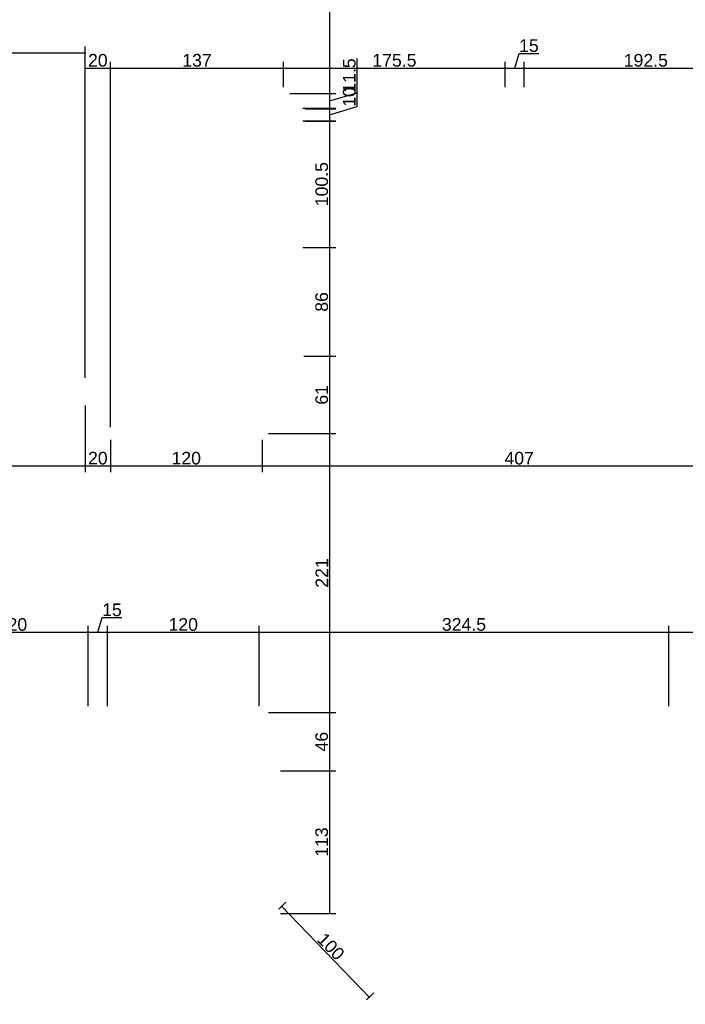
# Model space of a CAD drawing. Header units: millimetres. Extents: x 126553 to 403692, y -95821 to 38049.
# Tile 84 of 256: x 161343 to 161869, y -8501 to -7721. Entities that reach past the tile are written whole.
import ezdxf

# ---------------------------------------------------------------- set-up
doc = ezdxf.new("R2010")
doc.units = ezdxf.units.MM
doc.layers.add('11_wymiary', color=55, linetype='Continuous')
doc.layers.add('11_wymiary @ 50', color=55, linetype='Continuous')
doc.styles.add('11_RJ', font='arial.ttf')
doc.dimstyles.new('11_RJ (cc)', dxfattribs={"dimtxt": 0.2, "dimasz": 0.001, "dimexe": 0.1, "dimexo": 0.1, "dimgap": 0.02, "dimtad": 1, "dimdec": 1, "dimrnd": 0.5, "dimzin": 12, "dimdsep": 46, "dimtxsty": '11_RJ', "dimblk": 'OBLIQUE', "dimcen": 0, "dimdle": 0.01, "dimclrd": 256, "dimclre": 256, "dimclrt": 2, "dimazin": 3, "dimtfac": 1, "dimtdec": 1, "dimtofl": 0, "dimtmove": 0, "dimatfit": 3, "dimldrblk": 'DOT', "dimfxl": 1, "dimtolj": 1, "dimtzin": 13, "dimarcsym": 0})

# ---------------------------------------------------------------- blocks, each defined once
blk = doc.blocks.new('_Oblique')
at = {"color": 0, "linetype": 'ByBlock', "lineweight": -2}
blk.add_line((-0.5, -0.5), (0.5, 0.5), dxfattribs=at)
blk = doc.blocks.new('*D591')
at = {"layer": '11_wymiary', "lineweight": -2, "transparency": 16777216}
for p, q in [((161114.35, -8053.73), (161114.35, -8079.52)), ((161394.35, -8053.73), (161394.35, -8079.52)), ((161113.85, -8074.52), (161394.85, -8074.52))]:
    blk.add_line(p, q, dxfattribs=at)
at = {"layer": 'Defpoints', "color": 0, "transparency": 16777216}
for p in [(161114.35, -8048.73), (161394.35, -8048.73), (161394.35, -8074.52)]:
    blk.add_point(p, dxfattribs=at)
at = {"layer": '11_wymiary', "lineweight": -2, "transparency": 16777216, "xscale": 0.05, "yscale": 0.05, "zscale": 0.05, "rotation": 180}
blk.add_blockref('_Oblique', (161114.35, -8074.52), dxfattribs=at)
at = {"layer": '11_wymiary', "lineweight": -2, "transparency": 16777216, "xscale": 0.05, "yscale": 0.05, "zscale": 0.05}
blk.add_blockref('_Oblique', (161394.35, -8074.52), dxfattribs=at)
at = {"layer": '11_wymiary', "color": 2, "transparency": 16777216, "insert": (161254.35, -8068.41), "char_height": 10, "attachment_point": 5, "style": '11_RJ'}
blk.add_mtext('\\A1;280', dxfattribs=at)
blk = doc.blocks.new('_Dot')
at = {"color": 0, "linetype": 'ByBlock', "lineweight": -2}
blk.add_line((-0.5, 0), (-1, 0), dxfattribs=at)
at = {"color": 0, "linetype": 'ByBlock', "const_width": 0.5}
blk.add_lwpolyline([(-0.25, 0, 1), (0.25, 0, 1)], format="xyb", close=True, dxfattribs=at)
blk = doc.blocks.new('*D592')
at = {"layer": '11_wymiary', "lineweight": -2, "transparency": 16777216}
for p, q in [((161394.35, -8026.73), (161394.35, -8079.52)), ((161414.35, -8053.73), (161414.35, -8079.52)), ((161393.85, -8074.52), (161414.85, -8074.52))]:
    blk.add_line(p, q, dxfattribs=at)
at = {"layer": 'Defpoints', "color": 0, "transparency": 16777216}
for p in [(161394.35, -8021.73), (161414.35, -8048.73), (161414.35, -8074.52)]:
    blk.add_point(p, dxfattribs=at)
at = {"layer": '11_wymiary', "lineweight": -2, "transparency": 16777216, "xscale": 0.05, "yscale": 0.05, "zscale": 0.05, "rotation": 180}
blk.add_blockref('_Oblique', (161394.35, -8074.52), dxfattribs=at)
at = {"layer": '11_wymiary', "lineweight": -2, "transparency": 16777216, "xscale": 0.05, "yscale": 0.05, "zscale": 0.05}
blk.add_blockref('_Oblique', (161414.35, -8074.52), dxfattribs=at)
at = {"layer": '11_wymiary', "color": 2, "transparency": 16777216, "insert": (161404.35, -8068.41), "char_height": 10, "attachment_point": 5, "style": '11_RJ'}
blk.add_mtext('\\A1;20', dxfattribs=at)
blk = doc.blocks.new('*D593')
at = {"layer": '11_wymiary', "lineweight": -2, "transparency": 16777216}
for p, q in [((161414.35, -8053.73), (161414.35, -8079.52)), ((161534.35, -8053.73), (161534.35, -8079.52)), ((161413.85, -8074.52), (161534.85, -8074.52))]:
    blk.add_line(p, q, dxfattribs=at)
at = {"layer": 'Defpoints', "color": 0, "transparency": 16777216}
for p in [(161414.35, -8048.73), (161534.35, -8048.73), (161534.35, -8074.52)]:
    blk.add_point(p, dxfattribs=at)
at = {"layer": '11_wymiary', "lineweight": -2, "transparency": 16777216, "xscale": 0.05, "yscale": 0.05, "zscale": 0.05, "rotation": 180}
blk.add_blockref('_Oblique', (161414.35, -8074.52), dxfattribs=at)
at = {"layer": '11_wymiary', "lineweight": -2, "transparency": 16777216, "xscale": 0.05, "yscale": 0.05, "zscale": 0.05}
blk.add_blockref('_Oblique', (161534.35, -8074.52), dxfattribs=at)
at = {"layer": '11_wymiary', "color": 2, "transparency": 16777216, "insert": (161474.35, -8068.41), "char_height": 10, "attachment_point": 5, "style": '11_RJ'}
blk.add_mtext('\\A1;120', dxfattribs=at)
blk = doc.blocks.new('*D594')
at = {"layer": '11_wymiary', "lineweight": -2, "transparency": 16777216}
for p, q in [((161534.35, -8053.73), (161534.35, -8079.52)), ((161941.35, -8053.73), (161941.35, -8079.52)), ((161533.85, -8074.52), (161941.85, -8074.52))]:
    blk.add_line(p, q, dxfattribs=at)
at = {"layer": 'Defpoints', "color": 0, "transparency": 16777216}
for p in [(161534.35, -8048.73), (161941.35, -8048.73), (161941.35, -8074.52)]:
    blk.add_point(p, dxfattribs=at)
at = {"layer": '11_wymiary', "lineweight": -2, "transparency": 16777216, "xscale": 0.05, "yscale": 0.05, "zscale": 0.05, "rotation": 180}
blk.add_blockref('_Oblique', (161534.35, -8074.52), dxfattribs=at)
at = {"layer": '11_wymiary', "lineweight": -2, "transparency": 16777216, "xscale": 0.05, "yscale": 0.05, "zscale": 0.05}
blk.add_blockref('_Oblique', (161941.35, -8074.52), dxfattribs=at)
at = {"layer": '11_wymiary', "color": 2, "transparency": 16777216, "insert": (161737.85, -8068.41), "char_height": 10, "attachment_point": 5, "style": '11_RJ'}
blk.add_mtext('\\A1;407', dxfattribs=at)
blk = doc.blocks.new('*D749')
at = {"layer": '11_wymiary', "lineweight": -2, "transparency": 16777216}
for p, q in [((161276.35, -8206.13), (161397.25, -8206.13)), ((161276.85, -8264.73), (161276.85, -8201.13)), ((161396.75, -8264.56), (161396.75, -8201.13))]:
    blk.add_line(p, q, dxfattribs=at)
at = {"layer": 'Defpoints', "color": 0, "transparency": 16777216}
for p in [(161396.75, -8206.13), (161276.85, -8269.73), (161396.75, -8269.56)]:
    blk.add_point(p, dxfattribs=at)
at = {"layer": '11_wymiary', "lineweight": -2, "transparency": 16777216, "xscale": 0.05, "yscale": 0.05, "zscale": 0.05, "rotation": 180}
blk.add_blockref('_Oblique', (161276.85, -8206.13), dxfattribs=at)
at = {"layer": '11_wymiary', "lineweight": -2, "transparency": 16777216, "xscale": 0.05, "yscale": 0.05, "zscale": 0.05}
blk.add_blockref('_Oblique', (161396.75, -8206.13), dxfattribs=at)
at = {"layer": '11_wymiary', "color": 2, "transparency": 16777216, "insert": (161336.8, -8200.03), "char_height": 10, "attachment_point": 5, "style": '11_RJ'}
blk.add_mtext('\\A1;120', dxfattribs=at)
blk = doc.blocks.new('*D750')
at = {"layer": '11_wymiary', "lineweight": -2, "transparency": 16777216}
for p, q in [((161404.35, -8206.13), (161407.83, -8194.53)), ((161407.83, -8194.53), (161423.29, -8194.53)), ((161396.25, -8206.13), (161412.46, -8206.13)), ((161396.75, -8264.56), (161396.75, -8201.13)), ((161411.96, -8264.56), (161411.96, -8201.13))]:
    blk.add_line(p, q, dxfattribs=at)
at = {"layer": 'Defpoints', "color": 0, "transparency": 16777216}
for p in [(161411.96, -8206.13), (161396.75, -8269.56), (161411.96, -8269.56)]:
    blk.add_point(p, dxfattribs=at)
at = {"layer": '11_wymiary', "lineweight": -2, "transparency": 16777216, "xscale": 0.05, "yscale": 0.05, "zscale": 0.05, "rotation": 180}
blk.add_blockref('_Oblique', (161396.75, -8206.13), dxfattribs=at)
at = {"layer": '11_wymiary', "lineweight": -2, "transparency": 16777216, "xscale": 0.05, "yscale": 0.05, "zscale": 0.05}
blk.add_blockref('_Oblique', (161411.96, -8206.13), dxfattribs=at)
at = {"layer": '11_wymiary', "color": 2, "transparency": 16777216, "insert": (161415.56, -8188.42), "char_height": 10, "attachment_point": 5, "style": '11_RJ'}
blk.add_mtext('\\A1;15', dxfattribs=at)
blk = doc.blocks.new('*D751')
at = {"layer": '11_wymiary', "lineweight": -2, "transparency": 16777216}
for p, q in [((161411.46, -8206.13), (161532.46, -8206.13)), ((161411.96, -8264.56), (161411.96, -8201.13)), ((161531.96, -8264.56), (161531.96, -8201.13))]:
    blk.add_line(p, q, dxfattribs=at)
at = {"layer": 'Defpoints', "color": 0, "transparency": 16777216}
for p in [(161531.96, -8206.13), (161411.96, -8269.56), (161531.96, -8269.56)]:
    blk.add_point(p, dxfattribs=at)
at = {"layer": '11_wymiary', "lineweight": -2, "transparency": 16777216, "xscale": 0.05, "yscale": 0.05, "zscale": 0.05, "rotation": 180}
blk.add_blockref('_Oblique', (161411.96, -8206.13), dxfattribs=at)
at = {"layer": '11_wymiary', "lineweight": -2, "transparency": 16777216, "xscale": 0.05, "yscale": 0.05, "zscale": 0.05}
blk.add_blockref('_Oblique', (161531.96, -8206.13), dxfattribs=at)
at = {"layer": '11_wymiary', "color": 2, "transparency": 16777216, "insert": (161471.96, -8200.03), "char_height": 10, "attachment_point": 5, "style": '11_RJ'}
blk.add_mtext('\\A1;120', dxfattribs=at)
blk = doc.blocks.new('*D752')
at = {"layer": '11_wymiary', "lineweight": -2, "transparency": 16777216}
for p, q in [((161531.46, -8206.13), (161856.85, -8206.13)), ((161531.96, -8264.56), (161531.96, -8201.13)), ((161856.35, -8264.73), (161856.35, -8201.13))]:
    blk.add_line(p, q, dxfattribs=at)
at = {"layer": 'Defpoints', "color": 0, "transparency": 16777216}
for p in [(161856.35, -8206.13), (161531.96, -8269.56), (161856.35, -8269.73)]:
    blk.add_point(p, dxfattribs=at)
at = {"layer": '11_wymiary', "lineweight": -2, "transparency": 16777216, "xscale": 0.05, "yscale": 0.05, "zscale": 0.05, "rotation": 180}
blk.add_blockref('_Oblique', (161531.96, -8206.13), dxfattribs=at)
at = {"layer": '11_wymiary', "lineweight": -2, "transparency": 16777216, "xscale": 0.05, "yscale": 0.05, "zscale": 0.05}
blk.add_blockref('_Oblique', (161856.35, -8206.13), dxfattribs=at)
at = {"layer": '11_wymiary', "color": 2, "transparency": 16777216, "insert": (161694.16, -8200.02), "char_height": 10, "attachment_point": 5, "style": '11_RJ'}
blk.add_mtext('\\A1;324.5', dxfattribs=at)
blk = doc.blocks.new('*D753')
at = {"layer": '11_wymiary', "lineweight": -2, "transparency": 16777216}
for p, q in [((161855.85, -8206.13), (161967.85, -8206.13)), ((161856.35, -8264.73), (161856.35, -8201.13)), ((161967.35, -8264.73), (161967.35, -8201.13))]:
    blk.add_line(p, q, dxfattribs=at)
at = {"layer": 'Defpoints', "color": 0, "transparency": 16777216}
for p in [(161967.35, -8206.13), (161856.35, -8269.73), (161967.35, -8269.73)]:
    blk.add_point(p, dxfattribs=at)
at = {"layer": '11_wymiary', "lineweight": -2, "transparency": 16777216, "xscale": 0.05, "yscale": 0.05, "zscale": 0.05, "rotation": 180}
blk.add_blockref('_Oblique', (161856.35, -8206.13), dxfattribs=at)
at = {"layer": '11_wymiary', "lineweight": -2, "transparency": 16777216, "xscale": 0.05, "yscale": 0.05, "zscale": 0.05}
blk.add_blockref('_Oblique', (161967.35, -8206.13), dxfattribs=at)
at = {"layer": '11_wymiary', "color": 2, "transparency": 16777216, "insert": (161911.85, -8200.11), "char_height": 10, "attachment_point": 5, "style": '11_RJ'}
blk.add_mtext('\\A1;111', dxfattribs=at)
blk = doc.blocks.new('*D630')
at = {"layer": '11_wymiary', "lineweight": -2, "transparency": 16777216}
for p, q in [((161098.17, -7828.73), (161098.17, -7742.58)), ((161394.35, -7992.73), (161394.35, -7742.58)), ((161097.67, -7747.58), (161394.85, -7747.58))]:
    blk.add_line(p, q, dxfattribs=at)
at = {"layer": 'Defpoints', "color": 0, "transparency": 16777216}
for p in [(161394.35, -7747.58), (161098.17, -7833.73), (161394.35, -7997.73)]:
    blk.add_point(p, dxfattribs=at)
at = {"layer": '11_wymiary', "lineweight": -2, "transparency": 16777216, "xscale": 0.05, "yscale": 0.05, "zscale": 0.05, "rotation": 180}
blk.add_blockref('_Oblique', (161098.17, -7747.58), dxfattribs=at)
at = {"layer": '11_wymiary', "lineweight": -2, "transparency": 16777216, "xscale": 0.05, "yscale": 0.05, "zscale": 0.05}
blk.add_blockref('_Oblique', (161394.35, -7747.58), dxfattribs=at)
at = {"layer": '11_wymiary', "color": 2, "transparency": 16777216, "insert": (161246.26, -7741.48), "char_height": 10, "attachment_point": 5, "style": '11_RJ'}
blk.add_mtext('\\A1;296', dxfattribs=at)
blk = doc.blocks.new('*D631')
at = {"layer": '11_wymiary', "lineweight": -2, "transparency": 16777216}
for p, q in [((161393.85, -7759.58), (161414.85, -7759.58)), ((161394.35, -8004.73), (161394.35, -7754.58)), ((161414.35, -8043.73), (161414.35, -7754.58))]:
    blk.add_line(p, q, dxfattribs=at)
at = {"layer": 'Defpoints', "color": 0, "transparency": 16777216}
for p in [(161414.35, -7759.58), (161394.35, -8009.73), (161414.35, -8048.73)]:
    blk.add_point(p, dxfattribs=at)
at = {"layer": '11_wymiary', "lineweight": -2, "transparency": 16777216, "xscale": 0.05, "yscale": 0.05, "zscale": 0.05, "rotation": 180}
blk.add_blockref('_Oblique', (161394.35, -7759.58), dxfattribs=at)
at = {"layer": '11_wymiary', "lineweight": -2, "transparency": 16777216, "xscale": 0.05, "yscale": 0.05, "zscale": 0.05}
blk.add_blockref('_Oblique', (161414.35, -7759.58), dxfattribs=at)
at = {"layer": '11_wymiary', "color": 2, "transparency": 16777216, "insert": (161404.35, -7753.48), "char_height": 10, "attachment_point": 5, "style": '11_RJ'}
blk.add_mtext('\\A1;20', dxfattribs=at)
blk = doc.blocks.new('*D632')
at = {"layer": '11_wymiary', "lineweight": -2, "transparency": 16777216}
for p, q in [((161413.85, -7759.58), (161551.85, -7759.58)), ((161414.35, -8043.73), (161414.35, -7754.58)), ((161551.35, -7774.73), (161551.35, -7754.58))]:
    blk.add_line(p, q, dxfattribs=at)
at = {"layer": 'Defpoints', "color": 0, "transparency": 16777216}
for p in [(161551.35, -7759.58), (161551.35, -7779.73), (161414.35, -8048.73)]:
    blk.add_point(p, dxfattribs=at)
at = {"layer": '11_wymiary', "lineweight": -2, "transparency": 16777216, "xscale": 0.05, "yscale": 0.05, "zscale": 0.05, "rotation": 180}
blk.add_blockref('_Oblique', (161414.35, -7759.58), dxfattribs=at)
at = {"layer": '11_wymiary', "lineweight": -2, "transparency": 16777216, "xscale": 0.05, "yscale": 0.05, "zscale": 0.05}
blk.add_blockref('_Oblique', (161551.35, -7759.58), dxfattribs=at)
at = {"layer": '11_wymiary', "color": 2, "transparency": 16777216, "insert": (161482.85, -7753.47), "char_height": 10, "attachment_point": 5, "style": '11_RJ'}
blk.add_mtext('\\A1;137', dxfattribs=at)
blk = doc.blocks.new('*D633')
at = {"layer": '11_wymiary', "lineweight": -2, "transparency": 16777216}
for p, q in [((161550.85, -7759.58), (161727.35, -7759.58)), ((161551.35, -7774.73), (161551.35, -7754.58)), ((161726.85, -7774.56), (161726.85, -7754.58))]:
    blk.add_line(p, q, dxfattribs=at)
at = {"layer": 'Defpoints', "color": 0, "transparency": 16777216}
for p in [(161726.85, -7759.58), (161551.35, -7779.73), (161726.85, -7779.56)]:
    blk.add_point(p, dxfattribs=at)
at = {"layer": '11_wymiary', "lineweight": -2, "transparency": 16777216, "xscale": 0.05, "yscale": 0.05, "zscale": 0.05, "rotation": 180}
blk.add_blockref('_Oblique', (161551.35, -7759.58), dxfattribs=at)
at = {"layer": '11_wymiary', "lineweight": -2, "transparency": 16777216, "xscale": 0.05, "yscale": 0.05, "zscale": 0.05}
blk.add_blockref('_Oblique', (161726.85, -7759.58), dxfattribs=at)
at = {"layer": '11_wymiary', "color": 2, "transparency": 16777216, "insert": (161639.1, -7753.48), "char_height": 10, "attachment_point": 5, "style": '11_RJ'}
blk.add_mtext('\\A1;175.5', dxfattribs=at)
blk = doc.blocks.new('*D634')
at = {"layer": '11_wymiary', "lineweight": -2, "transparency": 16777216}
for p, q in [((161734.35, -7759.58), (161737.83, -7747.98)), ((161737.83, -7747.98), (161753.29, -7747.98)), ((161726.35, -7759.58), (161742.35, -7759.58)), ((161726.85, -7774.56), (161726.85, -7754.58)), ((161741.85, -7774.56), (161741.85, -7754.58))]:
    blk.add_line(p, q, dxfattribs=at)
at = {"layer": 'Defpoints', "color": 0, "transparency": 16777216}
for p in [(161741.85, -7759.58), (161726.85, -7779.56), (161741.85, -7779.56)]:
    blk.add_point(p, dxfattribs=at)
at = {"layer": '11_wymiary', "lineweight": -2, "transparency": 16777216, "xscale": 0.05, "yscale": 0.05, "zscale": 0.05, "rotation": 180}
blk.add_blockref('_Oblique', (161726.85, -7759.58), dxfattribs=at)
at = {"layer": '11_wymiary', "lineweight": -2, "transparency": 16777216, "xscale": 0.05, "yscale": 0.05, "zscale": 0.05}
blk.add_blockref('_Oblique', (161741.85, -7759.58), dxfattribs=at)
at = {"layer": '11_wymiary', "color": 2, "transparency": 16777216, "insert": (161745.56, -7741.87), "char_height": 10, "attachment_point": 5, "style": '11_RJ'}
blk.add_mtext('\\A1;15', dxfattribs=at)
blk = doc.blocks.new('*D635')
at = {"layer": '11_wymiary', "lineweight": -2, "transparency": 16777216}
for p, q in [((161741.35, -7759.58), (161934.85, -7759.58)), ((161741.85, -7774.56), (161741.85, -7754.58)), ((161934.35, -7774.56), (161934.35, -7754.58))]:
    blk.add_line(p, q, dxfattribs=at)
at = {"layer": 'Defpoints', "color": 0, "transparency": 16777216}
for p in [(161934.35, -7759.58), (161741.85, -7779.56), (161934.35, -7779.56)]:
    blk.add_point(p, dxfattribs=at)
at = {"layer": '11_wymiary', "lineweight": -2, "transparency": 16777216, "xscale": 0.05, "yscale": 0.05, "zscale": 0.05, "rotation": 180}
blk.add_blockref('_Oblique', (161741.85, -7759.58), dxfattribs=at)
at = {"layer": '11_wymiary', "lineweight": -2, "transparency": 16777216, "xscale": 0.05, "yscale": 0.05, "zscale": 0.05}
blk.add_blockref('_Oblique', (161934.35, -7759.58), dxfattribs=at)
at = {"layer": '11_wymiary', "color": 2, "transparency": 16777216, "insert": (161838.1, -7753.48), "char_height": 10, "attachment_point": 5, "style": '11_RJ'}
blk.add_mtext('\\A1;192.5', dxfattribs=at)
blk = doc.blocks.new('*D45')
at = {"layer": '11_wymiary', "lineweight": -2, "transparency": 16777216}
for p, q in [((161587.69, -7393.73), (161587.69, -7780.23)), ((161556.35, -7779.73), (161592.69, -7779.73))]:
    blk.add_line(p, q, dxfattribs=at)
at = {"layer": 'Defpoints', "color": 0, "transparency": 16777216}
for p in [(161587.69, -7394.23), (161551.35, -7779.73), (161587.69, -7779.73)]:
    blk.add_point(p, dxfattribs=at)
at = {"layer": '11_wymiary', "lineweight": -2, "transparency": 16777216, "xscale": 0.05, "yscale": 0.05, "zscale": 0.05}
for p, rotation in [((161587.69, -7394.23), 90), ((161587.69, -7779.73), 270)]:
    blk.add_blockref('_Oblique', p, dxfattribs=dict(at, rotation=rotation))
at = {"layer": '11_wymiary', "color": 2, "transparency": 16777216, "insert": (161581.58, -7586.98), "char_height": 10, "attachment_point": 5, "rotation": 90, "style": '11_RJ'}
blk.add_mtext('\\A1;385.5', dxfattribs=at)
blk = doc.blocks.new('*D46')
at = {"layer": '11_wymiary', "lineweight": -2, "transparency": 16777216}
for p, q in [((161609.51, -7779.04), (161609.51, -7751.93)), ((161556.35, -7779.73), (161592.69, -7779.73)), ((161587.69, -7785.58), (161609.51, -7779.04)), ((161587.69, -7779.23), (161587.69, -7791.93)), ((161566.7, -7791.43), (161592.69, -7791.43))]:
    blk.add_line(p, q, dxfattribs=at)
at = {"layer": 'Defpoints', "color": 0, "transparency": 16777216}
for p in [(161551.35, -7779.73), (161561.7, -7791.43), (161587.69, -7791.43)]:
    blk.add_point(p, dxfattribs=at)
at = {"layer": '11_wymiary', "lineweight": -2, "transparency": 16777216, "xscale": 0.05, "yscale": 0.05, "zscale": 0.05}
for p, rotation in [((161587.69, -7779.73), 90), ((161587.69, -7791.43), 270)]:
    blk.add_blockref('_Oblique', p, dxfattribs=dict(at, rotation=rotation))
at = {"layer": '11_wymiary', "color": 2, "transparency": 16777216, "insert": (161603.4, -7765.48), "char_height": 10, "attachment_point": 5, "rotation": 90, "style": '11_RJ'}
blk.add_mtext('\\A1;11.5', dxfattribs=at)
blk = doc.blocks.new('*D47')
at = {"layer": '11_wymiary', "lineweight": -2, "transparency": 16777216}
for p, q in [((161609.51, -7790.11), (161609.51, -7774.77)), ((161568.35, -7791.73), (161592.69, -7791.73)), ((161587.69, -7796.66), (161609.51, -7790.11)), ((161587.69, -7791.23), (161587.69, -7802.09)), ((161568.35, -7801.59), (161592.69, -7801.59))]:
    blk.add_line(p, q, dxfattribs=at)
at = {"layer": 'Defpoints', "color": 0, "transparency": 16777216}
for p in [(161563.35, -7791.73), (161563.35, -7801.59), (161587.69, -7801.59)]:
    blk.add_point(p, dxfattribs=at)
at = {"layer": '11_wymiary', "lineweight": -2, "transparency": 16777216, "xscale": 0.05, "yscale": 0.05, "zscale": 0.05}
for p, rotation in [((161587.69, -7791.73), 90), ((161587.69, -7801.59), 270)]:
    blk.add_blockref('_Oblique', p, dxfattribs=dict(at, rotation=rotation))
at = {"layer": '11_wymiary', "color": 2, "transparency": 16777216, "insert": (161603.4, -7782.44), "char_height": 10, "attachment_point": 5, "rotation": 90, "style": '11_RJ'}
blk.add_mtext('\\A1;10', dxfattribs=at)
blk = doc.blocks.new('*D48')
at = {"layer": '11_wymiary', "lineweight": -2, "transparency": 16777216}
for p, q in [((161587.69, -7800.8), (161587.69, -7902.09)), ((161566.7, -7801.3), (161592.69, -7801.3)), ((161566.7, -7901.59), (161592.69, -7901.59))]:
    blk.add_line(p, q, dxfattribs=at)
at = {"layer": 'Defpoints', "color": 0, "transparency": 16777216}
for p in [(161561.7, -7801.3), (161561.7, -7901.59), (161587.69, -7901.59)]:
    blk.add_point(p, dxfattribs=at)
at = {"layer": '11_wymiary', "lineweight": -2, "transparency": 16777216, "xscale": 0.05, "yscale": 0.05, "zscale": 0.05}
for p, rotation in [((161587.69, -7801.3), 90), ((161587.69, -7901.59), 270)]:
    blk.add_blockref('_Oblique', p, dxfattribs=dict(at, rotation=rotation))
at = {"layer": '11_wymiary', "color": 2, "transparency": 16777216, "insert": (161581.58, -7851.44), "char_height": 10, "attachment_point": 5, "rotation": 90, "style": '11_RJ'}
blk.add_mtext('\\A1;100.5', dxfattribs=at)
blk = doc.blocks.new('*D49')
at = {"layer": '11_wymiary', "lineweight": -2, "transparency": 16777216}
for p, q in [((161566.7, -7901.59), (161592.69, -7901.59)), ((161587.69, -7901.09), (161587.69, -7988.23)), ((161567.41, -7987.73), (161592.69, -7987.73))]:
    blk.add_line(p, q, dxfattribs=at)
at = {"layer": 'Defpoints', "color": 0, "transparency": 16777216}
for p in [(161561.7, -7901.59), (161562.41, -7987.73), (161587.69, -7987.73)]:
    blk.add_point(p, dxfattribs=at)
at = {"layer": '11_wymiary', "lineweight": -2, "transparency": 16777216, "xscale": 0.05, "yscale": 0.05, "zscale": 0.05}
for p, rotation in [((161587.69, -7901.59), 90), ((161587.69, -7987.73), 270)]:
    blk.add_blockref('_Oblique', p, dxfattribs=dict(at, rotation=rotation))
at = {"layer": '11_wymiary', "color": 2, "transparency": 16777216, "insert": (161581.58, -7944.66), "char_height": 10, "attachment_point": 5, "rotation": 90, "style": '11_RJ'}
blk.add_mtext('\\A1;86', dxfattribs=at)
blk = doc.blocks.new('*D50')
at = {"layer": '11_wymiary', "lineweight": -2, "transparency": 16777216}
for p, q in [((161567.41, -7987.73), (161592.69, -7987.73)), ((161587.69, -7987.23), (161587.69, -8049.23)), ((161539.35, -8048.73), (161592.69, -8048.73))]:
    blk.add_line(p, q, dxfattribs=at)
at = {"layer": 'Defpoints', "color": 0, "transparency": 16777216}
for p in [(161562.41, -7987.73), (161534.35, -8048.73), (161587.69, -8048.73)]:
    blk.add_point(p, dxfattribs=at)
at = {"layer": '11_wymiary', "lineweight": -2, "transparency": 16777216, "xscale": 0.05, "yscale": 0.05, "zscale": 0.05}
for p, rotation in [((161587.69, -7987.73), 90), ((161587.69, -8048.73), 270)]:
    blk.add_blockref('_Oblique', p, dxfattribs=dict(at, rotation=rotation))
at = {"layer": '11_wymiary', "color": 2, "transparency": 16777216, "insert": (161581.58, -8018.23), "char_height": 10, "attachment_point": 5, "rotation": 90, "style": '11_RJ'}
blk.add_mtext('\\A1;61', dxfattribs=at)
blk = doc.blocks.new('*D51')
at = {"layer": '11_wymiary', "lineweight": -2, "transparency": 16777216}
for p, q in [((161539.35, -8048.73), (161592.69, -8048.73)), ((161587.69, -8048.23), (161587.69, -8270.23)), ((161539.35, -8269.73), (161592.69, -8269.73))]:
    blk.add_line(p, q, dxfattribs=at)
at = {"layer": 'Defpoints', "color": 0, "transparency": 16777216}
for p in [(161534.35, -8048.73), (161534.35, -8269.73), (161587.69, -8269.73)]:
    blk.add_point(p, dxfattribs=at)
at = {"layer": '11_wymiary', "lineweight": -2, "transparency": 16777216, "xscale": 0.05, "yscale": 0.05, "zscale": 0.05}
for p, rotation in [((161587.69, -8048.73), 90), ((161587.69, -8269.73), 270)]:
    blk.add_blockref('_Oblique', p, dxfattribs=dict(at, rotation=rotation))
at = {"layer": '11_wymiary', "color": 2, "transparency": 16777216, "insert": (161581.67, -8159.23), "char_height": 10, "attachment_point": 5, "rotation": 90, "style": '11_RJ'}
blk.add_mtext('\\A1;221', dxfattribs=at)
blk = doc.blocks.new('*D52')
at = {"layer": '11_wymiary', "lineweight": -2, "transparency": 16777216}
for p, q in [((161539.35, -8269.73), (161592.69, -8269.73)), ((161587.69, -8269.23), (161587.69, -8316.23)), ((161548.96, -8315.73), (161592.69, -8315.73))]:
    blk.add_line(p, q, dxfattribs=at)
at = {"layer": 'Defpoints', "color": 0, "transparency": 16777216}
for p in [(161534.35, -8269.73), (161543.96, -8315.73), (161587.69, -8315.73)]:
    blk.add_point(p, dxfattribs=at)
at = {"layer": '11_wymiary', "lineweight": -2, "transparency": 16777216, "xscale": 0.05, "yscale": 0.05, "zscale": 0.05}
for p, rotation in [((161587.69, -8269.73), 90), ((161587.69, -8315.73), 270)]:
    blk.add_blockref('_Oblique', p, dxfattribs=dict(at, rotation=rotation))
at = {"layer": '11_wymiary', "color": 2, "transparency": 16777216, "insert": (161581.58, -8292.73), "char_height": 10, "attachment_point": 5, "rotation": 90, "style": '11_RJ'}
blk.add_mtext('\\A1;46', dxfattribs=at)
blk = doc.blocks.new('*D53')
at = {"layer": '11_wymiary', "lineweight": -2, "transparency": 16777216}
for p, q in [((161587.69, -8315.23), (161587.69, -8429.18)), ((161548.96, -8315.73), (161592.69, -8315.73)), ((161548.96, -8428.68), (161592.69, -8428.68))]:
    blk.add_line(p, q, dxfattribs=at)
at = {"layer": 'Defpoints', "color": 0, "transparency": 16777216}
for p in [(161543.96, -8315.73), (161543.96, -8428.68), (161587.69, -8428.68)]:
    blk.add_point(p, dxfattribs=at)
at = {"layer": '11_wymiary', "lineweight": -2, "transparency": 16777216, "xscale": 0.05, "yscale": 0.05, "zscale": 0.05}
for p, rotation in [((161587.69, -8315.73), 90), ((161587.69, -8428.68), 270)]:
    blk.add_blockref('_Oblique', p, dxfattribs=dict(at, rotation=rotation))
at = {"layer": '11_wymiary', "color": 2, "transparency": 16777216, "insert": (161581.58, -8372.21), "char_height": 10, "attachment_point": 5, "rotation": 90, "style": '11_RJ'}
blk.add_mtext('\\A1;113', dxfattribs=at)
blk = doc.blocks.new('*D54')
at = {"layer": '11_wymiary', "lineweight": -2, "transparency": 16777216}
for p, q in [((161547.56, -8425.21), (161553.29, -8419.67)), ((161549.34, -8422.79), (161619.53, -8495.43)), ((161617.05, -8497.14), (161622.78, -8491.6))]:
    blk.add_line(p, q, dxfattribs=at)
at = {"layer": 'Defpoints', "color": 0, "transparency": 16777216}
for p in [(161543.96, -8428.68), (161613.45, -8500.61), (161619.18, -8495.07)]:
    blk.add_point(p, dxfattribs=at)
at = {"layer": '11_wymiary', "lineweight": -2, "transparency": 16777216, "xscale": 0.05, "yscale": 0.05, "zscale": 0.05}
for p, rotation in [((161549.69, -8423.15), 134.0134446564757), ((161619.18, -8495.07), 314.0134446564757)]:
    blk.add_blockref('_Oblique', p, dxfattribs=dict(at, rotation=rotation))
at = {"layer": '11_wymiary', "color": 2, "transparency": 16777216, "insert": (161588.83, -8454.87), "char_height": 10, "attachment_point": 5, "rotation": 314.01344, "style": '11_RJ'}
blk.add_mtext('\\A1;100', dxfattribs=at)

msp = doc.modelspace()

# ---------------------------------------------------------------- dimensions: what is measured, and where the dimension line sits
at = {"layer": '11_wymiary @ 50'}
for base, p1, p2, picture, middle in [((161587.68957, -7779.73273), (161587.68957, -7394.23273), (161551.35215, -7779.73273), '*D45', (161581.58043, -7586.98273)), ((161587.68957, -7791.43463), (161551.35215, -7779.73273), (161561.6982, -7791.43463), '*D46', (161603.40103, -7778.03852)), ((161587.68957, -7801.58699), (161563.35215, -7791.73273), (161563.35215, -7801.58699), '*D47', (161603.40103, -7789.1147)), ((161587.68957, -7901.58699), (161561.6982, -7801.30168), (161561.6982, -7901.58699), '*D48', (161581.58384, -7851.44434)), ((161587.68957, -7987.73273), (161561.6982, -7901.58699), (161562.41491, -7987.73273), '*D49', (161581.58384, -7944.65986)), ((161587.68957, -8048.73273), (161562.41491, -7987.73273), (161534.35215, -8048.73273), '*D50', (161581.58384, -8018.23273)), ((161587.68957, -8269.73273), (161534.35215, -8048.73273), (161534.35215, -8269.73273), '*D51', (161581.66911, -8159.23273)), ((161587.68957, -8315.73273), (161534.35215, -8269.73273), (161543.95918, -8315.73273), '*D52', (161581.58384, -8292.73273)), ((161587.68957, -8428.68465), (161543.95918, -8315.73273), (161543.95918, -8428.68465), '*D53', (161581.58043, -8372.20869))]:
    dim = msp.add_linear_dim(base=base, p1=p1, p2=p2, angle=90, dimstyle='11_RJ (cc)', override={"dimscale": 50, "dimtix": 0, "dimtofl": 0, "dimtmove": 1, "dimatfit": 3}, dxfattribs=at)
    dim.commit()
    dim.dimension.update_dxf_attribs({"geometry": picture, "text_midpoint": middle})
for base, p1, p2, picture, middle in [((161394.35215, -7747.58248), (161098.17351, -7833.73273), (161394.35215, -7997.73273), '*D630', (161246.26283, -7741.47675)), ((161741.85215, -7759.58248), (161726.85199, -7779.56219), (161741.85215, -7779.56219), '*D634', (161738.83379, -7741.87102)), ((161414.35215, -7759.58248), (161394.35215, -8009.73273), (161414.35215, -8048.73273), '*D631', (161404.35215, -7753.47675)), ((161551.35215, -7759.58248), (161414.35215, -8048.73273), (161551.35215, -7779.73273), '*D632', (161482.85215, -7753.47334)), ((161726.85199, -7759.58248), (161551.35215, -7779.73273), (161726.85199, -7779.56219), '*D633', (161639.10207, -7753.47675)), ((161934.35215, -7759.58248), (161741.85215, -7779.56219), (161934.35215, -7779.56219), '*D635', (161838.10215, -7753.47675)), ((161414.35215, -8074.51553), (161394.35215, -8021.73273), (161414.35215, -8048.73273), '*D592', (161404.35215, -8068.4098)), ((161394.35215, -8074.51553), (161114.35215, -8048.73273), (161394.35215, -8048.73273), '*D591', (161254.35215, -8068.4098)), ((161534.35215, -8074.51553), (161414.35215, -8048.73273), (161534.35215, -8048.73273), '*D593', (161474.35215, -8068.4098)), ((161941.35215, -8074.51553), (161534.35215, -8048.73273), (161941.35215, -8048.73273), '*D594', (161737.85215, -8068.4098)), ((161411.95918, -8206.1323), (161396.74513, -8269.55795), (161411.95918, -8269.55795), '*D750', (161408.83387, -8188.42084)), ((161396.74513, -8206.1323), (161276.85215, -8269.73273), (161396.74513, -8269.55795), '*D749', (161336.79864, -8200.02657)), ((161531.95918, -8206.1323), (161411.95918, -8269.55795), (161531.95918, -8269.55795), '*D751', (161471.95918, -8200.02657)), ((161856.35215, -8206.1323), (161531.95918, -8269.55795), (161856.35215, -8269.73273), '*D752', (161694.15567, -8200.02316)), ((161967.35215, -8206.1323), (161856.35215, -8269.73273), (161967.35215, -8269.73273), '*D753', (161911.85215, -8200.11184))]:
    dim = msp.add_linear_dim(base=base, p1=p1, p2=p2, dimstyle='11_RJ (cc)', override={"dimscale": 50, "dimtix": 0, "dimtofl": 0, "dimtmove": 1, "dimatfit": 3}, dxfattribs=at)
    dim.commit()
    dim.dimension.update_dxf_attribs({"geometry": picture, "text_midpoint": middle})
dim = msp.add_aligned_dim(p1=(161543.95918, -8428.68465), p2=(161613.4522, -8500.61299), distance=7.9707, dimstyle='11_RJ (cc)', override={"dimscale": 50, "dimtix": 0, "dimtofl": 0, "dimtmove": 1, "dimatfit": 3}, dxfattribs=at)
dim.commit()
dim.dimension.update_dxf_attribs({"geometry": '*D54', "text_midpoint": (161588.82913, -8454.86813)})

doc.saveas('drawing.dxf')
